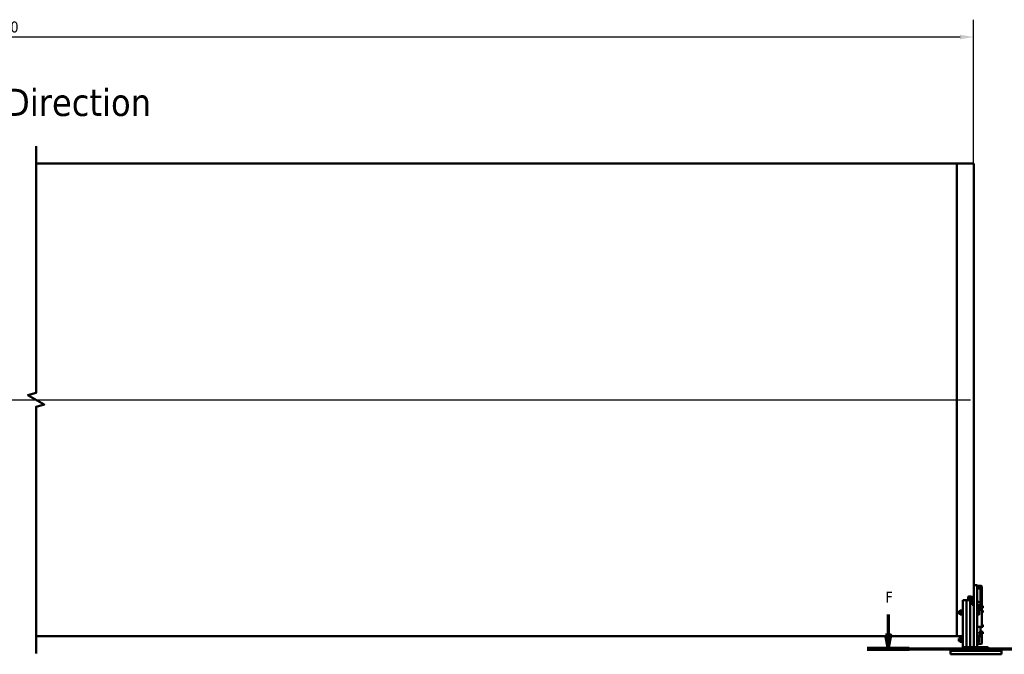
# Model space of a CAD drawing. Header units: millimetres. Extents: x 0 to 63075, y 0 to 44550.
# Tile 14 of 49: x 27150 to 40688, y 23304 to 32031. Entities that reach past the tile are written whole.
import ezdxf

# ---------------------------------------------------------------- set-up
doc = ezdxf.new("R2010")
doc.units = ezdxf.units.MM
doc.header["$LTSCALE"] = 75
doc.linetypes.add('CHAIN', pattern=[0.3543, 0.2362, -0.0295, 0.0591, -0.0295])
for name, color, linetype, lineweight in [('Break Line (ISO)', 7, 'Continuous', 50), ('Centerline (ISO)', 7, 'Continuous', 25), ('Dimension (ISO)', 7, 'Continuous', 25), ('Section Line (ISO)', 7, 'CHAIN', 70), ('Symbol (ISO)', 7, 'Continuous', 25), ('Visible (ISO)', 7, 'Continuous', 50)]:
    doc.layers.add(name, color=color, linetype=linetype, lineweight=lineweight)
doc.styles.add('Label Text (ISO)', font='tahoma.ttf')
doc.styles.add('Note Text (ISO)', font='tahoma.ttf')
doc.dimstyles.new('Default (ISO)', dxfattribs={"dimscale": 75, "dimtxt": 2, "dimasz": 2.5, "dimexe": 3.175, "dimexo": 0, "dimgap": 0.762, "dimtad": 1, "dimrnd": 1e-08, "dimtxsty": 'Note Text (ISO)', "dimcen": 0.09, "dimdle": 10, "dimclrd": 256, "dimclre": 256, "dimclrt": 256, "dimazin": 2, "dimtfac": 1, "dimtmove": 0, "dimatfit": 3, "dimfxl": 1, "dimtolj": 1, "dimtzin": 0, "dimlwd": -1, "dimlwe": -1, "dimarcsym": 0})

# ---------------------------------------------------------------- blocks, each defined once
blk = doc.blocks.new('2dTransSection0')
at = {"layer": 'Section Line (ISO)', "linetype": 'Continuous'}
for p, q in [((521.22, 318.04), (521.22, 314.22)), ((547.85, 318.04), (547.85, 314.22)), ((520.72, 314.22), (521.22, 311.72)), ((521.72, 314.22), (520.72, 314.22)), ((521.22, 314.22), (521.22, 311.72)), ((521.22, 311.72), (521.72, 314.22)), ((547.35, 314.22), (547.85, 311.72)), ((548.35, 314.22), (547.35, 314.22)), ((547.85, 314.22), (547.85, 311.72)), ((547.85, 311.72), (548.35, 314.22)), ((517.37, 311.72), (551.7, 311.72))]:
    blk.add_line(p, q, dxfattribs=at)
at = {"layer": 'Section Line (ISO)', "linetype": 'Continuous', "lineweight": 140}
for p, q in [((517.37, 311.72), (525.08, 311.72)), ((543.99, 311.72), (551.7, 311.72))]:
    blk.add_line(p, q, dxfattribs=at)
at = {"layer": 'Section Line (ISO)', "linetype": 'Continuous', "flags": 128}
for points in [[(520.72, 314.22), (521.22, 311.72), (521.72, 314.22), (520.72, 314.22)], [(547.35, 314.22), (547.85, 311.72), (548.35, 314.22), (547.35, 314.22)]]:
    blk.add_lwpolyline(points, dxfattribs=at)
at = {"layer": 'Section Line (ISO)'}
for points in [[(520.72, 314.22), (521.22, 311.72), (521.72, 314.22), (520.72, 314.22)], [(547.35, 314.22), (547.85, 311.72), (548.35, 314.22), (547.35, 314.22)]]:
    blk.add_solid(points, dxfattribs=at)
at = {"layer": 'Section Line (ISO)', "char_height": 2, "attachment_point": 7, "style": 'Label Text (ISO)'}
for insert in [(520.71, 320.22), (547.33, 320.22)]:
    blk.add_mtext('F', dxfattribs=dict(at, insert=insert))
blk = doc.blocks.new('*D15')
at = {"layer": 'Defpoints', "color": 0, "transparency": 16777216}
for p in [(40267, 31793), (13418, 30054), (40267, 30054)]:
    blk.add_point(p, dxfattribs=at)
at = {"layer": 'Dimension (ISO)', "transparency": 16777216}
for p, q in [((13418, 30054), (13418, 32031)), ((40267, 30054), (40267, 32031)), ((13605, 31793), (40080, 31793))]:
    blk.add_line(p, q, dxfattribs=at)
for points in [[(13605, 31824), (13605, 31761), (13418, 31793)], [(40080, 31824), (40080, 31761), (40267, 31793)]]:
    blk.add_solid(points, dxfattribs=at)
at = {"layer": 'Dimension (ISO)', "transparency": 16777216, "insert": (26571, 32006), "char_height": 150, "attachment_point": 1, "style": 'Note Text (ISO)'}
blk.add_mtext('\\A1;30000', dxfattribs=at)

msp = doc.modelspace()

# ---------------------------------------------------------------- linework, layer by layer
at = {"layer": 'Break Line (ISO)', "flags": 128}
msp.add_lwpolyline([(27374.5524, 23315.4675), (27374.5524, 26708.4963), (27487.0524, 26738.6406), (27262.0524, 26868.5444), (27374.5524, 26898.6887), (27374.5524, 30291.7175)], dxfattribs=at)
at = {"layer": 'Centerline (ISO)', "linetype": 'Continuous'}
msp.add_line((13462.2977, 26803.5925), (40222.8084, 26803.5925), dxfattribs=at)
at = {"layer": 'Visible (ISO)'}
for p, q in [((27374.5524, 30053.5925), (40035.3084, 30053.5925)), ((40035.3084, 23553.5925), (40035.3084, 30053.5925)), ((40035.3084, 30053.5925), (40267.3084, 30053.5925)), ((40035.3084, 23553.5925), (40035.3084, 30053.5925)), ((40267.3084, 24254.1374), (40267.3084, 30053.5925)), ((40267.3084, 24234.1374), (40267.3084, 24254.1374)), ((40317.3084, 24254.1374), (40267.3084, 24254.1374)), ((40317.3084, 24254.1374), (40317.3084, 24234.1374)), ((40317.3084, 24245.1611), (40365.3084, 24245.1611)), ((40317.3084, 24241.3765), (40365.3084, 24241.3765)), ((40267.3084, 24234.1374), (40267.3084, 23404.1374)), ((40317.3084, 24234.1374), (40317.3084, 23404.1374)), ((40365.3084, 24214.5297), (40317.3084, 24214.5297)), ((40317.3084, 24209.5297), (40365.3084, 24209.5297)), ((40362.3084, 24209.3868), (40362.3084, 24205.7266)), ((40362.3084, 24205.7266), (40362.3084, 23980.7029)), ((40369.3084, 23980.4111), (40369.3084, 24207.5297)), ((40379.3084, 24207.5297), (40379.3084, 24234.3765)), ((40379.3084, 24207.5297), (40379.3084, 23973.7029)), ((40117.3084, 24033.4228), (40117.3084, 24048.4228)), ((40117.3084, 24048.4228), (40167.3084, 24048.4228)), ((40117.3084, 23404.1374), (40117.3084, 24033.4228)), ((40167.3084, 24048.4228), (40167.3084, 24033.4228)), ((40167.3084, 24033.4228), (40167.3084, 24048.4228)), ((40167.3084, 24048.4228), (40217.3084, 24048.4228)), ((40167.3084, 24033.4228), (40167.3084, 23404.1374)), ((40167.3084, 23404.1374), (40167.3084, 24033.4228)), ((40192.3084, 24076.5508), (40192.3084, 24094.6769)), ((40192.3084, 24076.5508), (40192.3084, 24048.4228)), ((40227.3084, 24098.9031), (40202.3084, 24098.9031)), ((40202.3084, 24080.777), (40227.3084, 24080.777)), ((40217.3084, 24048.4228), (40217.3084, 24033.4228)), ((40217.3084, 24033.4228), (40217.3084, 24048.4228)), ((40217.3084, 24048.4228), (40243.0949, 24048.4228)), ((40217.3084, 24033.4228), (40217.3084, 23404.1374)), ((40217.3084, 23404.1374), (40217.3084, 24033.4228)), ((40220.3084, 24029.5561), (40221.5354, 24030.783)), ((40220.3084, 24016.0099), (40220.3084, 24029.5561)), ((40220.3084, 24016.0099), (40221.5354, 24014.783)), ((40221.5354, 24030.783), (40221.5354, 24014.783)), ((40229.5084, 24030.783), (40221.5354, 24030.783)), ((40229.5084, 24014.783), (40221.5354, 24014.783)), ((40229.5084, 24034.033), (40230.3857, 24035.5526)), ((40229.5084, 24034.033), (40229.5084, 24011.533)), ((40229.5084, 24011.533), (40230.3857, 24010.0135)), ((40242.8036, 24036.4286), (40231.0132, 24036.4286)), ((40242.8036, 24031.6911), (40231.0132, 24031.6911)), ((40242.8036, 24018.0455), (40231.0132, 24018.0455)), ((40242.8036, 24009.1374), (40231.0132, 24009.1374)), ((40244.3084, 24034.033), (40243.4311, 24035.5526)), ((40244.3084, 24011.533), (40243.4311, 24010.0135)), ((40244.3084, 24037.033), (40245.0584, 24037.783)), ((40244.3084, 24008.533), (40244.3084, 24037.033)), ((40244.3084, 24008.533), (40245.0584, 24007.783)), ((40245.0584, 24037.783), (40245.0584, 24007.783)), ((40245.0584, 24037.783), (40247.3084, 24037.783)), ((40245.0584, 24007.783), (40247.3084, 24007.783)), ((40247.3084, 24017.3354), (40247.3084, 24062.6508)), ((40247.3084, 24017.3354), (40247.3084, 24004.0462)), ((40247.3084, 24004.0462), (40247.3084, 23987.1414)), ((40247.3084, 23987.1414), (40247.3084, 23986.2045)), ((40267.3084, 23986.2045), (40247.3084, 23986.2045)), ((40319.5584, 24037.783), (40317.3084, 24037.783)), ((40319.5584, 24007.783), (40317.3084, 24007.783)), ((40317.3084, 23980.7029), (40365.3084, 23980.7029)), ((40319.5584, 24007.783), (40319.5584, 24037.783)), ((40320.3084, 24037.033), (40319.5584, 24037.783)), ((40320.3084, 24008.533), (40319.5584, 24007.783)), ((40320.3084, 24037.033), (40320.3084, 24008.533)), ((40321.1085, 24034.028), (40320.3084, 24034.028)), ((40321.1085, 24011.538), (40320.3084, 24011.538)), ((40321.1085, 24036.4332), (40329.2367, 24036.4332)), ((40321.1085, 24027.5452), (40321.1085, 24036.4332)), ((40321.1085, 24027.5452), (40329.2367, 24027.5452)), ((40321.1085, 24013.8951), (40321.1085, 24027.5452)), ((40321.1085, 24013.8951), (40329.2367, 24013.8951)), ((40321.1085, 24009.1329), (40321.1085, 24013.8951)), ((40321.1085, 24009.1329), (40329.2367, 24009.1329)), ((40330.3085, 24034.783), (40329.8591, 24035.5614)), ((40330.3085, 24010.783), (40329.8591, 24010.0046)), ((40330.3085, 24031.9892), (40330.3085, 24034.783)), ((40330.3085, 24020.7202), (40330.3085, 24031.9892)), ((40330.3085, 24011.514), (40330.3085, 24020.7202)), ((40330.3085, 24010.783), (40330.3085, 24011.514)), ((40362.3084, 24003.0009), (40365.3084, 24003.0009)), ((40379.3084, 23946.8561), (40379.3084, 23973.7029)), ((40381.5584, 23970.2031), (40379.3084, 23970.2031)), ((40381.5584, 23940.2031), (40381.5584, 23970.2031)), ((40382.3084, 23969.4531), (40381.5584, 23970.2031)), ((40382.3084, 23969.4531), (40382.3084, 23940.9531)), ((40383.1085, 23966.4481), (40382.3084, 23966.4481)), ((40383.1085, 23967.6713), (40391.2367, 23967.6713)), ((40383.1085, 23966.6725), (40383.1085, 23967.6713)), ((40383.1085, 23966.6725), (40391.2367, 23966.6725)), ((40383.1085, 23954.2043), (40383.1085, 23966.6725)), ((40392.3085, 23967.2031), (40392.2904, 23967.2344)), ((40392.3085, 23967.1719), (40392.3085, 23967.2031)), ((40392.3085, 23960.4384), (40392.3085, 23967.1719)), ((40062.3084, 23894.6836), (40064.7623, 23897.1374)), ((40062.3084, 23863.5912), (40062.3084, 23894.6836)), ((40062.3084, 23863.5912), (40064.7623, 23861.1374)), ((40064.7623, 23897.1374), (40064.7623, 23861.1374)), ((40081.3084, 23897.1374), (40064.7623, 23897.1374)), ((40081.3084, 23861.1374), (40064.7623, 23861.1374)), ((40081.3084, 23904.6874), (40082.4343, 23906.6374)), ((40081.3084, 23904.6874), (40081.3084, 23853.5874)), ((40081.3084, 23853.5874), (40082.4343, 23851.6374)), ((40108.7264, 23906.6374), (40084.8905, 23906.6374)), ((40108.7264, 23879.1374), (40084.8905, 23879.1374)), ((40108.7264, 23851.6374), (40084.8905, 23851.6374)), ((40112.3084, 23904.6874), (40111.1826, 23906.6374)), ((40112.3084, 23853.5874), (40111.1826, 23851.6374)), ((40112.3084, 23910.8874), (40113.5584, 23912.1374)), ((40112.3084, 23847.3874), (40112.3084, 23910.8874)), ((40112.3084, 23847.3874), (40113.5584, 23846.1374)), ((40113.5584, 23912.1374), (40113.5584, 23846.1374)), ((40113.5584, 23912.1374), (40117.3084, 23912.1374)), ((40113.5584, 23846.1374), (40117.3084, 23846.1374)), ((40365.3084, 23953.8561), (40317.3084, 23953.8561)), ((40317.3084, 23948.8561), (40365.3084, 23948.8561)), ((40317.3084, 23924.7317), (40365.3084, 23924.7317)), ((40365.3084, 23916.0715), (40317.3084, 23916.0715)), ((40321.0584, 23912.1374), (40317.3084, 23912.1374)), ((40321.0584, 23846.1374), (40317.3084, 23846.1374)), ((40321.0584, 23846.1374), (40321.0584, 23912.1374)), ((40322.3084, 23910.8874), (40321.0584, 23912.1374)), ((40322.3084, 23847.3874), (40321.0584, 23846.1374)), ((40322.3084, 23910.8874), (40322.3084, 23847.3874)), ((40323.1085, 23904.6924), (40322.3084, 23904.6924)), ((40323.1085, 23853.5824), (40322.3084, 23853.5824)), ((40323.1085, 23906.6374), (40342.3523, 23906.6374)), ((40323.1085, 23879.1374), (40323.1085, 23906.6374)), ((40323.1085, 23879.1374), (40342.3523, 23879.1374)), ((40323.1085, 23851.6374), (40323.1085, 23879.1374)), ((40323.1085, 23851.6374), (40342.3523, 23851.6374)), ((40344.8085, 23892.8874), (40344.8085, 23906.6374)), ((40344.8085, 23865.3874), (40344.8085, 23892.8874)), ((40344.8085, 23851.6374), (40344.8085, 23865.3874)), ((40362.3084, 23948.8561), (40362.3084, 23924.7317)), ((40366.3084, 23947.2031), (40362.3084, 23947.2031)), ((40366.3084, 23940.9531), (40366.3084, 23948.7926)), ((40366.3084, 23940.9531), (40367.0584, 23940.2031)), ((40367.0584, 23948.6545), (40367.0584, 23940.2031)), ((40367.0584, 23940.2031), (40369.3084, 23940.2031)), ((40369.3084, 23939.3561), (40369.3084, 23946.8561)), ((40369.3084, 23939.3561), (40369.3084, 23932.526)), ((40369.3084, 23928.1958), (40369.3084, 23932.526)), ((40379.3084, 23946.8561), (40379.3084, 23939.3561)), ((40381.5584, 23940.2031), (40379.3084, 23940.2031)), ((40379.3084, 23932.526), (40379.3084, 23939.3561)), ((40379.3084, 23932.526), (40379.3084, 23928.1958)), ((40379.3084, 23928.1958), (40379.3084, 23694.6958)), ((40381.5584, 23907.7519), (40379.3084, 23907.7519)), ((40381.5584, 23877.7519), (40379.3084, 23877.7519)), ((40382.3084, 23940.9531), (40381.5584, 23940.2031)), ((40381.5584, 23877.7519), (40381.5584, 23907.7519)), ((40382.3084, 23907.0019), (40381.5584, 23907.7519)), ((40382.3084, 23878.5019), (40381.5584, 23877.7519)), ((40383.1085, 23943.9581), (40382.3084, 23943.9581)), ((40382.3084, 23907.0019), (40382.3084, 23878.5019)), ((40383.1085, 23903.9969), (40382.3084, 23903.9969)), ((40383.1085, 23881.5069), (40382.3084, 23881.5069)), ((40383.1085, 23954.2043), (40391.2367, 23954.2043)), ((40383.1085, 23942.7349), (40383.1085, 23954.2043)), ((40383.1085, 23942.7349), (40391.2367, 23942.7349)), ((40383.1085, 23906.3917), (40391.2367, 23906.3917)), ((40383.1085, 23897.4583), (40383.1085, 23906.3917)), ((40383.1085, 23897.4583), (40391.2367, 23897.4583)), ((40383.1085, 23883.8185), (40383.1085, 23897.4583)), ((40383.1085, 23883.8185), (40391.2367, 23883.8185)), ((40383.1085, 23879.1121), (40383.1085, 23883.8185)), ((40383.1085, 23879.1121), (40391.2367, 23879.1121)), ((40392.3085, 23904.7519), (40391.8706, 23905.5104)), ((40392.3085, 23880.7519), (40391.8706, 23879.9934)), ((40392.3085, 23943.2031), (40392.2904, 23943.1718)), ((40392.3085, 23948.4696), (40392.3085, 23960.4384)), ((40392.3085, 23943.2031), (40392.3085, 23948.4696)), ((40392.3085, 23901.925), (40392.3085, 23904.7519)), ((40392.3085, 23890.6384), (40392.3085, 23901.925)), ((40392.3085, 23881.4653), (40392.3085, 23890.6384)), ((40392.3085, 23880.7519), (40392.3085, 23881.4653)), ((40381.5584, 23709.5295), (40379.3084, 23709.5295)), ((40379.3084, 23694.6958), (40379.3084, 23675.8561)), ((40381.5584, 23679.5295), (40381.5584, 23709.5295)), ((40382.3084, 23708.7795), (40381.5584, 23709.5295)), ((40382.3084, 23708.7795), (40382.3084, 23680.2795)), ((40383.1085, 23705.7745), (40382.3084, 23705.7745)), ((40383.1085, 23706.9977), (40383.1085, 23708.3844)), ((40383.1085, 23708.3844), (40391.2367, 23708.3844)), ((40383.1085, 23706.9977), (40391.2367, 23706.9977)), ((40383.1085, 23705.9989), (40383.1085, 23706.9977)), ((40383.1085, 23705.9989), (40391.2367, 23705.9989)), ((40383.1085, 23693.5307), (40383.1085, 23705.9989)), ((40383.1085, 23693.5307), (40391.2367, 23693.5307)), ((40383.1085, 23682.0613), (40383.1085, 23693.5307)), ((40392.2904, 23706.5608), (40391.3037, 23708.2699)), ((40392.3085, 23706.5295), (40392.2904, 23706.5608)), ((40392.3085, 23706.4983), (40392.3085, 23706.5295)), ((40392.3085, 23699.7648), (40392.3085, 23706.4983)), ((40392.3085, 23687.796), (40392.3085, 23699.7648)), ((40317.3084, 23682.5715), (40365.3084, 23682.5715)), ((40317.3084, 23560.7122), (40365.3084, 23560.7122)), ((40342.3084, 23606.2396), (40343.5354, 23607.4665)), ((40342.3084, 23592.6934), (40342.3084, 23606.2396)), ((40342.3084, 23592.6934), (40343.5354, 23591.4665)), ((40343.5354, 23607.4665), (40343.5354, 23591.4665)), ((40353.8884, 23607.4665), (40343.5354, 23607.4665)), ((40353.8884, 23591.4665), (40343.5354, 23591.4665)), ((40353.8884, 23588.2165), (40353.8884, 23610.7165)), ((40358.8884, 23610.7165), (40353.8884, 23610.7165)), ((40358.8884, 23588.2165), (40353.8884, 23588.2165)), ((40358.8884, 23610.7165), (40359.3235, 23611.47)), ((40358.8884, 23588.2165), (40358.8884, 23610.7165)), ((40358.8884, 23588.2165), (40359.3235, 23587.4629)), ((40364.8036, 23611.6312), (40360.3932, 23611.6312)), ((40364.8036, 23599.8031), (40360.3932, 23599.8031)), ((40364.8036, 23587.6383), (40360.3932, 23587.6383)), ((40364.8036, 23587.3017), (40360.3932, 23587.3017)), ((40362.3084, 23682.5715), (40362.3084, 23611.6312)), ((40362.3084, 23587.3017), (40362.3084, 23564.9023)), ((40362.3084, 23564.9023), (40362.3084, 23560.7122)), ((40366.3084, 23610.7165), (40365.8734, 23611.47)), ((40366.3084, 23588.2165), (40365.8734, 23587.4629)), ((40366.3084, 23680.2795), (40366.3084, 23682.6024)), ((40366.3084, 23680.2795), (40367.0584, 23679.5295)), ((40366.3084, 23613.7165), (40367.0584, 23614.4665)), ((40366.3084, 23585.2165), (40366.3084, 23613.7165)), ((40366.3084, 23585.2165), (40367.0584, 23584.4665)), ((40367.0584, 23682.6666), (40367.0584, 23679.5295)), ((40367.0584, 23679.5295), (40369.3084, 23679.5295)), ((40367.0584, 23614.4665), (40367.0584, 23584.4665)), ((40367.0584, 23614.4665), (40369.3084, 23614.4665)), ((40367.0584, 23584.4665), (40369.3084, 23584.4665)), ((40369.3084, 23675.8561), (40369.3084, 23683.0769)), ((40369.3084, 23675.1862), (40369.3084, 23675.8561)), ((40379.3084, 23675.1862), (40369.3084, 23675.1862)), ((40369.3084, 23613.1841), (40369.3084, 23617.0594)), ((40379.3084, 23617.0594), (40369.3084, 23617.0594)), ((40369.3084, 23613.1841), (40369.3084, 23592.7223)), ((40369.3084, 23586.7257), (40369.3084, 23592.7223)), ((40369.3084, 23575.4782), (40369.3084, 23586.7257)), ((40369.3084, 23575.4782), (40369.3084, 23569.4816)), ((40369.3084, 23564.6097), (40369.3084, 23569.4816)), ((40381.5584, 23679.5295), (40379.3084, 23679.5295)), ((40379.3084, 23675.8561), (40379.3084, 23675.1862)), ((40379.3084, 23617.0594), (40379.3084, 23613.1841)), ((40381.5584, 23614.4665), (40379.3084, 23614.4665)), ((40379.3084, 23613.1841), (40379.3084, 23592.7223)), ((40379.3084, 23592.7223), (40379.3084, 23586.7257)), ((40379.3084, 23586.7257), (40379.3084, 23575.4782)), ((40381.5584, 23584.4665), (40379.3084, 23584.4665)), ((40379.3084, 23569.4816), (40379.3084, 23575.4782)), ((40379.3084, 23569.4816), (40379.3084, 23564.6097)), ((40379.3084, 23564.6097), (40379.3084, 23459.5576)), ((40382.3084, 23680.2795), (40381.5584, 23679.5295)), ((40381.5584, 23584.4665), (40381.5584, 23614.4665)), ((40382.3084, 23613.7165), (40381.5584, 23614.4665)), ((40382.3084, 23585.2165), (40381.5584, 23584.4665)), ((40383.1085, 23683.2845), (40382.3084, 23683.2845)), ((40382.3084, 23613.7165), (40382.3084, 23585.2165)), ((40383.1085, 23610.7115), (40382.3084, 23610.7115)), ((40383.1085, 23588.2215), (40382.3084, 23588.2215)), ((40383.1085, 23680.6746), (40383.1085, 23682.0613)), ((40383.1085, 23682.0613), (40391.2367, 23682.0613)), ((40383.1085, 23680.6746), (40391.2367, 23680.6746)), ((40383.1085, 23613.1063), (40391.2367, 23613.1063)), ((40383.1085, 23604.1729), (40383.1085, 23613.1063)), ((40383.1085, 23604.1729), (40391.2367, 23604.1729)), ((40383.1085, 23590.5331), (40383.1085, 23604.1729)), ((40383.1085, 23590.5331), (40391.2367, 23590.5331)), ((40383.1085, 23585.8267), (40383.1085, 23590.5331)), ((40383.1085, 23585.8267), (40391.2367, 23585.8267)), ((40392.2904, 23682.4982), (40391.3037, 23680.789)), ((40392.3085, 23611.4665), (40391.8706, 23612.225)), ((40392.3085, 23587.4665), (40391.8706, 23586.708)), ((40392.3085, 23682.5295), (40392.2904, 23682.4982)), ((40392.3085, 23682.5295), (40392.3085, 23687.796)), ((40392.3085, 23608.6396), (40392.3085, 23611.4665)), ((40392.3085, 23597.353), (40392.3085, 23608.6396)), ((40392.3085, 23588.1799), (40392.3085, 23597.353)), ((40392.3085, 23587.4665), (40392.3085, 23588.1799)), ((27374.5524, 23553.5925), (40035.3084, 23553.5925)), ((40035.3084, 23553.5925), (40117.3084, 23553.5925)), ((40062.3084, 23519.6836), (40064.7623, 23522.1374)), ((40062.3084, 23488.5912), (40062.3084, 23519.6836)), ((40062.3084, 23488.5912), (40064.7623, 23486.1374)), ((40064.7623, 23522.1374), (40064.7623, 23486.1374)), ((40081.3084, 23522.1374), (40064.7623, 23522.1374)), ((40081.3084, 23486.1374), (40064.7623, 23486.1374)), ((40081.3084, 23529.6874), (40082.4343, 23531.6374)), ((40081.3084, 23529.6874), (40081.3084, 23478.5874)), ((40081.3084, 23478.5874), (40082.4343, 23476.6374)), ((40108.7264, 23531.6374), (40084.8905, 23531.6374)), ((40108.7264, 23504.1374), (40084.8905, 23504.1374)), ((40108.7264, 23476.6374), (40084.8905, 23476.6374)), ((40112.3084, 23529.6874), (40111.1826, 23531.6374)), ((40112.3084, 23478.5874), (40111.1826, 23476.6374)), ((40112.3084, 23535.8874), (40113.5584, 23537.1374)), ((40112.3084, 23472.3874), (40112.3084, 23535.8874)), ((40112.3084, 23472.3874), (40113.5584, 23471.1374)), ((40113.5584, 23537.1374), (40113.5584, 23471.1374)), ((40113.5584, 23537.1374), (40117.3084, 23537.1374)), ((40113.5584, 23471.1374), (40117.3084, 23471.1374)), ((40365.3084, 23550.9685), (40317.3084, 23550.9685)), ((40321.0584, 23537.1374), (40317.3084, 23537.1374)), ((40321.0584, 23471.1374), (40317.3084, 23471.1374)), ((40317.3084, 23445.9164), (40365.3084, 23445.9164)), ((40321.0584, 23471.1374), (40321.0584, 23537.1374)), ((40322.3084, 23535.8874), (40321.0584, 23537.1374)), ((40322.3084, 23472.3874), (40321.0584, 23471.1374)), ((40322.3084, 23535.8874), (40322.3084, 23472.3874)), ((40323.1085, 23529.6924), (40322.3084, 23529.6924)), ((40323.1085, 23478.5824), (40322.3084, 23478.5824)), ((40323.1085, 23531.6374), (40342.3523, 23531.6374)), ((40323.1085, 23504.1374), (40323.1085, 23531.6374)), ((40323.1085, 23504.1374), (40342.3523, 23504.1374)), ((40323.1085, 23476.6374), (40323.1085, 23504.1374)), ((40323.1085, 23476.6374), (40342.3523, 23476.6374)), ((40344.8085, 23517.8874), (40344.8085, 23531.6374)), ((40344.8085, 23490.3874), (40344.8085, 23517.8874)), ((40344.8085, 23476.6374), (40344.8085, 23490.3874)), ((39950.0832, 23354.1374), (39950.0832, 23304.1374)), ((40650.0832, 23354.1374), (39950.0832, 23354.1374)), ((40650.0832, 23304.1374), (39950.0832, 23304.1374)), ((40137.3084, 23404.1374), (40117.3084, 23404.1374)), ((40117.3084, 23354.1374), (40117.3084, 23404.1374)), ((40137.3084, 23404.1374), (40447.3084, 23404.1374)), ((40267.3084, 23414.1374), (40257.3084, 23404.1374)), ((40267.3084, 23404.1374), (40317.3084, 23404.1374)), ((40467.3084, 23404.1374), (40447.3084, 23404.1374)), ((40467.3084, 23354.1374), (40467.3084, 23404.1374)), ((40650.0832, 23354.1374), (40650.0832, 23304.1374))]:
    msp.add_line(p, q, dxfattribs=at)
for centre, major_axis, ratio, start_param, end_param in [((40365.3084, 24233.0368), (14, 0), 0.8660254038, 0.2645207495, 1.5707963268), ((40365.3084, 24234.3765), (14, 0), 0.5, 0, 1.5707963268), ((40312.3084, 24200.7266), (9.6593, 9.6593), 0.2679491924, 0.7560713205, 0.7853981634), ((40367.3084, 24200.7266), (-9.6593, 9.6593), 0.2679491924, 5.4977871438, 5.5271139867), ((40365.3084, 24207.5297), (14, 0), 0.5, 0, 1.5707963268), ((40365.3084, 24207.5297), (4, 0), 0.5, 0, 1.5707963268), ((40202.3084, 24094.6769), (-10, 0), 0.4226182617, 4.7123889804, 6.2831853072), ((40202.3084, 24076.5508), (-10, 0), 0.4226182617, 4.7123889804, 6.2831853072), ((40227.3084, 24051.1937), (-10, 0), 0.4226182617, 4.7123889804, 6.9982267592), ((40227.3084, 24062.6508), (40, 0), 0.906307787, 0, 1.5707963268), ((40227.3084, 24062.6508), (20, 0), 0.906307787, 0, 1.5707963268), ((40227.3084, 24037.2937), (20, 0), 0.906307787, 0.0269982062, 1.5707963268), ((40365.3084, 23999.5368), (4, 0), 0.8660254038, 0, 1.5707963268), ((40365.3084, 23973.7029), (14, 0), 0.5, 0, 1.5707963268), ((40365.3084, 23946.8561), (14, 0), 0.5, 0, 1.5707963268), ((40365.3084, 23946.8561), (4, 0), 0.5, 0, 1.5707963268), ((40365.3084, 23928.1958), (14, 0), 0.8660254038, 4.7123889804, 6.2831853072), ((40365.3084, 23928.1958), (4, 0), 0.8660254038, 4.7123889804, 6.2831853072), ((40365.3084, 23694.6958), (14, 0), 0.8660254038, 4.7123889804, 6.2831853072), ((40365.3084, 23564.6097), (14, 0), 0.9743700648, 4.7123889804, 6.2831853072), ((40365.3084, 23564.6097), (4, 0), 0.9743700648, 4.7123889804, 6.2831853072), ((40365.3084, 23459.5576), (14, 0), 0.9743700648, 4.7123889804, 6.2831853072)]:
    msp.add_ellipse(centre, major_axis=major_axis, ratio=ratio, start_param=start_param, end_param=end_param, dxfattribs=at)
for points, weights in [([(40231.0132, 24036.4286), (40229.0132, 24034.0599), (40231.0132, 24031.6911)], [1, 1.15470053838, 1]), ([(40231.0132, 24031.6911), (40229.0132, 24024.8683), (40231.0132, 24018.0455)], [1, 1.15470053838, 1]), ([(40231.0132, 24018.0455), (40229.0132, 24013.5915), (40231.0132, 24009.1374)], [1, 1.15470053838, 1]), ([(40231.0132, 24009.1374), (40230.6283, 24009.5933), (40230.3857, 24010.0135)], [1, 1.02646777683, 1.04387878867]), ([(40242.8036, 24031.6911), (40244.8036, 24034.0599), (40242.8036, 24036.4286)], [1, 1.15470053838, 1]), ([(40242.8036, 24018.0455), (40244.8036, 24024.8683), (40242.8036, 24031.6911)], [1, 1.15470053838, 1]), ([(40242.8036, 24009.1374), (40244.8036, 24013.5915), (40242.8036, 24018.0455)], [1, 1.15470053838, 1]), ([(40243.4311, 24010.0135), (40243.1885, 24009.5933), (40242.8036, 24009.1374)], [1.04387878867, 1.02646777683, 1]), ([(40329.2367, 24036.4332), (40329.6177, 24035.9796), (40329.8591, 24035.5614)], [1, 1.01316741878, 1.01719867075]), ([(40330.3085, 24031.9892), (40330.3085, 24034.0517), (40329.2367, 24036.4332)], [1, 1.0379548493, 1]), ([(40329.2367, 24027.5452), (40330.3085, 24029.9268), (40330.3085, 24031.9892)], [1, 1.0379548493, 1]), ([(40330.3085, 24020.7202), (40330.3085, 24023.8877), (40329.2367, 24027.5452)], [1, 1.0379548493, 1]), ([(40329.2367, 24013.8951), (40330.3085, 24017.5526), (40330.3085, 24020.7202)], [1, 1.0379548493, 1]), ([(40330.3085, 24011.514), (40330.3085, 24012.6191), (40329.2367, 24013.8951)], [1, 1.0379548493, 1]), ([(40329.2367, 24009.1329), (40330.3085, 24010.4089), (40330.3085, 24011.514)], [1, 1.0379548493, 1]), ([(40392.3085, 23967.1719), (40392.3085, 23967.4037), (40391.2367, 23967.6713)], [1, 1.0379548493, 1]), ([(40391.2367, 23966.6725), (40392.3085, 23966.9401), (40392.3085, 23967.1719)], [1, 1.0379548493, 1]), ([(40392.3085, 23960.4384), (40392.3085, 23963.3317), (40391.2367, 23966.6725)], [1, 1.0379548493, 1]), ([(40082.4343, 23906.6374), (40082.4343, 23906.6374), (40084.8905, 23906.6374)], [1.07735026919, 1.07735026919, 1]), ([(40084.8905, 23851.6374), (40082.4343, 23851.6374), (40082.4343, 23851.6374)], [1, 1.07735026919, 1.07735026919]), ([(40084.8905, 23906.6374), (40080.3071, 23892.8874), (40084.8905, 23879.1374)], [1, 1.15470053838, 1]), ([(40084.8905, 23879.1374), (40080.3071, 23865.3874), (40084.8905, 23851.6374)], [1, 1.15470053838, 1]), ([(40108.7264, 23879.1374), (40113.3097, 23892.8874), (40108.7264, 23906.6374)], [1, 1.15470053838, 1]), ([(40108.7264, 23906.6374), (40111.1826, 23906.6374), (40111.1826, 23906.6374)], [1, 1.07735026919, 1.07735026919]), ([(40108.7264, 23851.6374), (40113.3097, 23865.3874), (40108.7264, 23879.1374)], [1, 1.15470053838, 1]), ([(40111.1826, 23851.6374), (40111.1826, 23851.6374), (40108.7264, 23851.6374)], [1.07735026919, 1.07735026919, 1]), ([(40342.3523, 23906.6374), (40344.8085, 23906.6374), (40344.8085, 23906.6374)], [1, 1.0379548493, 1]), ([(40344.8085, 23892.8874), (40344.8085, 23899.2688), (40342.3523, 23906.6374)], [1, 1.0379548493, 1]), ([(40342.3523, 23879.1374), (40344.8085, 23886.506), (40344.8085, 23892.8874)], [1, 1.0379548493, 1]), ([(40344.8085, 23865.3874), (40344.8085, 23871.7688), (40342.3523, 23879.1374)], [1, 1.0379548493, 1]), ([(40342.3523, 23851.6374), (40344.8085, 23859.006), (40344.8085, 23865.3874)], [1, 1.0379548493, 1]), ([(40344.8085, 23851.6374), (40344.8085, 23851.6374), (40342.3523, 23851.6374)], [1, 1.0379548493, 1]), ([(40391.2367, 23954.2043), (40392.3085, 23957.5452), (40392.3085, 23960.4384)], [1, 1.0379548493, 1]), ([(40392.3085, 23948.4696), (40392.3085, 23951.1311), (40391.2367, 23954.2043)], [1, 1.0379548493, 1]), ([(40391.2367, 23942.7349), (40392.3085, 23945.8082), (40392.3085, 23948.4696)], [1, 1.0379548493, 1]), ([(40392.2904, 23943.1718), (40392.1732, 23942.9688), (40391.2367, 23942.7349)], [1.00860777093, 1.0330055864, 1]), ([(40391.2367, 23906.3917), (40391.6267, 23905.9328), (40391.8706, 23905.5104)], [1, 1.01348375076, 1.01738709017]), ([(40392.3085, 23901.925), (40392.3085, 23903.998), (40391.2367, 23906.3917)], [1, 1.0379548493, 1]), ([(40391.2367, 23897.4583), (40392.3085, 23899.852), (40392.3085, 23901.925)], [1, 1.0379548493, 1]), ([(40392.3085, 23890.6384), (40392.3085, 23893.8035), (40391.2367, 23897.4583)], [1, 1.0379548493, 1]), ([(40391.2367, 23883.8185), (40392.3085, 23887.4733), (40392.3085, 23890.6384)], [1, 1.0379548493, 1]), ([(40392.3085, 23881.4653), (40392.3085, 23882.5574), (40391.2367, 23883.8185)], [1, 1.0379548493, 1]), ([(40391.2367, 23879.1121), (40392.3085, 23880.3731), (40392.3085, 23881.4653)], [1, 1.0379548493, 1]), ([(40392.0056, 23706.7568), (40391.7433, 23707.5295), (40391.2367, 23708.3844)], [1.01887565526, 1.01758770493, 1]), ([(40392.3085, 23706.4983), (40392.3085, 23706.73), (40391.2367, 23706.9977)], [1, 1.0379548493, 1]), ([(40391.2367, 23705.9989), (40392.3085, 23706.2665), (40392.3085, 23706.4983)], [1, 1.0379548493, 1]), ([(40392.3085, 23699.7648), (40392.3085, 23702.658), (40391.2367, 23705.9989)], [1, 1.0379548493, 1]), ([(40391.2367, 23693.5307), (40392.3085, 23696.8715), (40392.3085, 23699.7648)], [1, 1.0379548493, 1]), ([(40392.3085, 23687.796), (40392.3085, 23690.4575), (40391.2367, 23693.5307)], [1, 1.0379548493, 1]), ([(40360.3932, 23611.6312), (40358.3932, 23605.7171), (40360.3932, 23599.8031)], [1, 1.15470053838, 1]), ([(40360.3932, 23599.8031), (40358.3932, 23593.7207), (40360.3932, 23587.6383)], [1, 1.15470053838, 1]), ([(40360.3932, 23587.6383), (40358.3932, 23587.47), (40360.3932, 23587.3017)], [1, 1.15470053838, 1]), ([(40359.3235, 23611.47), (40359.3667, 23611.5448), (40360.3932, 23611.6312)], [1.07719130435, 1.0738437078, 1]), ([(40364.8036, 23599.8031), (40366.8036, 23605.7171), (40364.8036, 23611.6312)], [1, 1.15470053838, 1]), ([(40364.8036, 23611.6312), (40365.8302, 23611.5448), (40365.8734, 23611.47)], [1, 1.0738437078, 1.07719130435]), ([(40364.8036, 23587.6383), (40366.8036, 23593.7207), (40364.8036, 23599.8031)], [1, 1.15470053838, 1]), ([(40364.8036, 23587.3017), (40366.8036, 23587.47), (40364.8036, 23587.6383)], [1, 1.15470053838, 1]), ([(40391.2367, 23682.0613), (40392.3085, 23685.1345), (40392.3085, 23687.796)], [1, 1.0379548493, 1]), ([(40392.2904, 23682.4982), (40392.1732, 23682.2951), (40391.2367, 23682.0613)], [1.00860777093, 1.0330055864, 1]), ([(40391.2367, 23680.6746), (40391.7128, 23681.5202), (40391.9727, 23682.2881)], [1, 1.01651098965, 1.01865687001]), ([(40391.3037, 23680.789), (40391.2708, 23680.732), (40391.2367, 23680.6746)], [1.00225477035, 1.00116302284, 1]), ([(40391.2367, 23613.1063), (40391.6267, 23612.6475), (40391.8706, 23612.225)], [1, 1.01348375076, 1.01738709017]), ([(40392.3085, 23608.6396), (40392.3085, 23610.7126), (40391.2367, 23613.1063)], [1, 1.0379548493, 1]), ([(40391.2367, 23604.1729), (40392.3085, 23606.5666), (40392.3085, 23608.6396)], [1, 1.0379548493, 1]), ([(40392.3085, 23597.353), (40392.3085, 23600.5181), (40391.2367, 23604.1729)], [1, 1.0379548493, 1]), ([(40391.2367, 23590.5331), (40392.3085, 23594.1879), (40392.3085, 23597.353)], [1, 1.0379548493, 1]), ([(40392.3085, 23588.1799), (40392.3085, 23589.272), (40391.2367, 23590.5331)], [1, 1.0379548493, 1]), ([(40391.2367, 23585.8267), (40392.3085, 23587.0878), (40392.3085, 23588.1799)], [1, 1.0379548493, 1]), ([(40082.4343, 23531.6374), (40082.4343, 23531.6374), (40084.8905, 23531.6374)], [1.07735026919, 1.07735026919, 1]), ([(40084.8905, 23476.6374), (40082.4343, 23476.6374), (40082.4343, 23476.6374)], [1, 1.07735026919, 1.07735026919]), ([(40084.8905, 23531.6374), (40080.3071, 23517.8874), (40084.8905, 23504.1374)], [1, 1.15470053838, 1]), ([(40084.8905, 23504.1374), (40080.3071, 23490.3874), (40084.8905, 23476.6374)], [1, 1.15470053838, 1]), ([(40108.7264, 23504.1374), (40113.3097, 23517.8874), (40108.7264, 23531.6374)], [1, 1.15470053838, 1]), ([(40108.7264, 23531.6374), (40111.1826, 23531.6374), (40111.1826, 23531.6374)], [1, 1.07735026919, 1.07735026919]), ([(40108.7264, 23476.6374), (40113.3097, 23490.3874), (40108.7264, 23504.1374)], [1, 1.15470053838, 1]), ([(40111.1826, 23476.6374), (40111.1826, 23476.6374), (40108.7264, 23476.6374)], [1.07735026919, 1.07735026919, 1]), ([(40342.3523, 23531.6374), (40344.8085, 23531.6374), (40344.8085, 23531.6374)], [1, 1.0379548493, 1]), ([(40344.8085, 23517.8874), (40344.8085, 23524.2688), (40342.3523, 23531.6374)], [1, 1.0379548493, 1]), ([(40342.3523, 23504.1374), (40344.8085, 23511.506), (40344.8085, 23517.8874)], [1, 1.0379548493, 1]), ([(40344.8085, 23490.3874), (40344.8085, 23496.7688), (40342.3523, 23504.1374)], [1, 1.0379548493, 1]), ([(40342.3523, 23476.6374), (40344.8085, 23484.006), (40344.8085, 23490.3874)], [1, 1.0379548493, 1]), ([(40344.8085, 23476.6374), (40344.8085, 23476.6374), (40342.3523, 23476.6374)], [1, 1.0379548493, 1])]:
    msp.add_rational_spline(points, weights, degree=2, dxfattribs=at)

# ---------------------------------------------------------------- block references
at = {"layer": 'Section Line (ISO)', "xscale": 75, "yscale": 75, "zscale": 75}
msp.add_blockref('2dTransSection0', (0, 0), dxfattribs=at)

# ---------------------------------------------------------------- texts
at = {"layer": 'Symbol (ISO)', "insert": (24373.3587, 31231.9367), "char_height": 150.000002, "width": 5354.606989, "attachment_point": 1, "style": 'Note Text (ISO)'}
msp.add_mtext('{\\fSymbol|b0|i0;\\H525.0000;¬\\fTahoma|b0|i0;\\H375.0000; Driving Direction}', dxfattribs=at)

# ---------------------------------------------------------------- dimensions: what is measured, and where the dimension line sits
at = {"layer": 'Dimension (ISO)'}
dim = msp.add_linear_dim(base=(40267.3084, 31792.7124), p1=(13417.7977, 30053.5925), p2=(40267.3084, 30053.5925), text='30000', dimstyle='Default (ISO)', override={"dimgap": 0.762, "dimdec": 2, "dimlfac": 1.117339, "dimtol": 0, "dimlim": 0, "dimtp": 0, "dimtm": 0, "dimtdec": 2, "dimtofl": 0, "dimatfit": 1}, dxfattribs=at)
dim.commit()
dim.dimension.update_dxf_attribs({"geometry": '*D15', "text_midpoint": (26843.0164, 31792.7124), "dimtype": 160})

doc.saveas('drawing.dxf')
